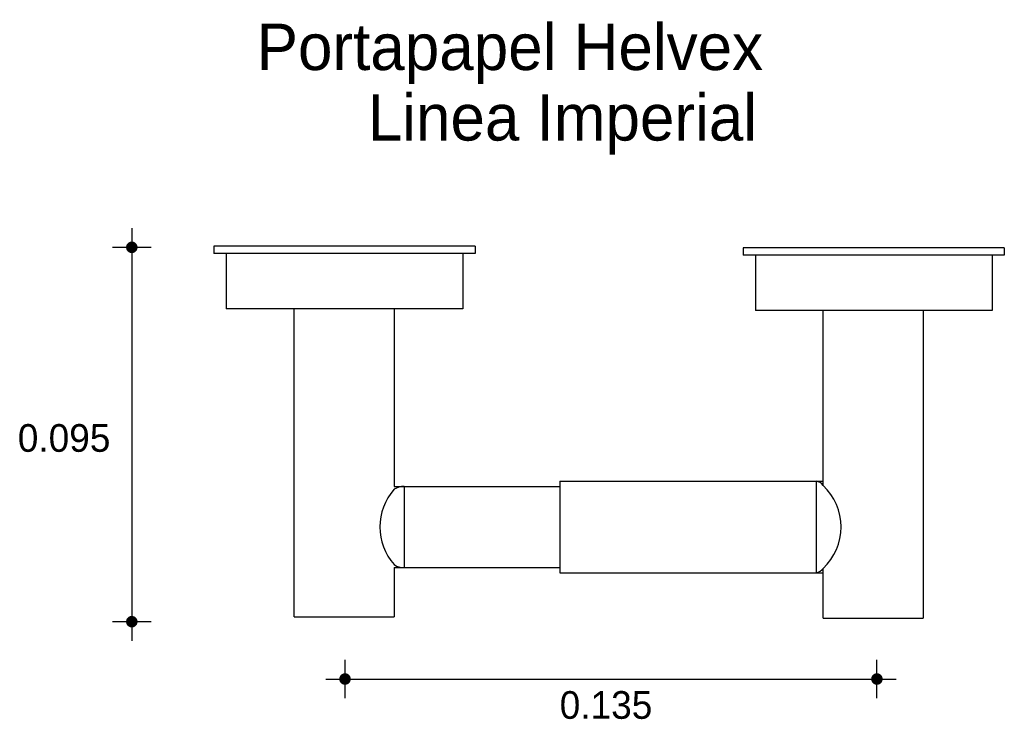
# Model space of a CAD drawing. Extents: x 7.243 to 7.501, y 4.893 to 5.077.
import ezdxf

# ---------------------------------------------------------------- set-up
doc = ezdxf.new("R2010")
doc.units = 0
doc.header["$MEASUREMENT"] = 0
for name, color, linetype in [('COTAS', 6, 'CONTINUOUS'), ('DIBUJO', 5, 'CONTINUOUS'), ('TEXTO', 4, 'CONTINUOUS')]:
    doc.layers.add(name, color=color, linetype=linetype)

msp = doc.modelspace()

# ---------------------------------------------------------------- linework, layer by layer
at = {"layer": 'COTAS'}
for p, q in [((7.272163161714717, 5.022119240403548), (7.272163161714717, 4.91395598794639)), ((7.277200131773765, 5.017082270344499), (7.267126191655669, 5.017082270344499)), ((7.277200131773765, 4.918992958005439), (7.267126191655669, 4.918992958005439)), ((7.328042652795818, 4.898931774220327), (7.328042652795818, 4.909005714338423)), ((7.467445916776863, 4.89893176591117), (7.467445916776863, 4.909005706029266)), ((7.32300568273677, 4.903968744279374), (7.472482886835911, 4.903968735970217))]:
    msp.add_line(p, q, dxfattribs=at)
at = {"layer": 'COTAS', "const_width": 0.001511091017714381}
for points in [[(7.27140761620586, 5.017082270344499, 1), (7.272918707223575, 5.017082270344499, 1)], [(7.27140761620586, 4.918992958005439, 1), (7.272918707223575, 4.918992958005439, 1)], [(7.32728710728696, 4.903968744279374, 1), (7.328798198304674, 4.903968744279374, 1)], [(7.466690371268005, 4.903968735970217, 1), (7.46820146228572, 4.903968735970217, 1)]]:
    msp.add_lwpolyline(points, format="xyb", close=True, dxfattribs=at)
at = {"layer": 'DIBUJO'}
for p, q in [((7.293696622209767, 5.0174053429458), (7.293696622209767, 5.015470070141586)), ((7.362167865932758, 5.0174053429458), (7.293696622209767, 5.0174053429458)), ((7.362167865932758, 5.0174053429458), (7.362167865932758, 5.015470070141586)), ((7.500829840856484, 5.016996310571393), (7.432358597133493, 5.016996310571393)), ((7.432358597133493, 5.016996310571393), (7.432358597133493, 5.015061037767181)), ((7.500829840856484, 5.016996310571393), (7.500829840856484, 5.015061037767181)), ((7.362167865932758, 5.015470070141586), (7.293696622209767, 5.015470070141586)), ((7.296916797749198, 5.015470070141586), (7.296916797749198, 5.00095889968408)), ((7.358947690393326, 5.015470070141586), (7.358947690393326, 5.00095889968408)), ((7.500829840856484, 5.015061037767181), (7.432358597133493, 5.015061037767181)), ((7.435578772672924, 5.015061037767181), (7.435578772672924, 5.000549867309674)), ((7.497609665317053, 5.015061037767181), (7.497609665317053, 5.000549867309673)), ((7.358947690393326, 5.00095889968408), (7.296916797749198, 5.00095889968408)), ((7.314720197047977, 4.920297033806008), (7.314720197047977, 5.00095889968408)), ((7.340932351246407, 5.00095889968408), (7.340932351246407, 4.954454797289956)), ((7.497609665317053, 5.000549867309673), (7.435578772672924, 5.000549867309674)), ((7.453382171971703, 4.954648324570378), (7.453382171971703, 5.000549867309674)), ((7.479594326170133, 5.000549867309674), (7.479594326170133, 4.919888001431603)), ((7.384329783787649, 4.955809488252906), (7.453382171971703, 4.955809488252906)), ((7.384329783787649, 4.955809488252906), (7.384329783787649, 4.931812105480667)), ((7.451510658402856, 4.955809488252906), (7.451510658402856, 4.931812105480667)), ((7.340932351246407, 4.954454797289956), (7.384329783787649, 4.954454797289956)), ((7.343508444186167, 4.954454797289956), (7.343508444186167, 4.933166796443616)), ((7.340932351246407, 4.933166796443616), (7.384329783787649, 4.933166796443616)), ((7.340932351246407, 4.933166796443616), (7.340932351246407, 4.920297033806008)), ((7.384329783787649, 4.931812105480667), (7.453382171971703, 4.931812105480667)), ((7.453382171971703, 4.919888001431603), (7.453382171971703, 4.932973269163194)), ((7.314720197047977, 4.920297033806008), (7.340932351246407, 4.920297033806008)), ((7.453382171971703, 4.919888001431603), (7.479594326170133, 4.919888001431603))]:
    msp.add_line(p, q, dxfattribs=at)
for centre, radius, start, end in [((7.45120910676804, 4.953234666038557), 0.002592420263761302, 33.04547708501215, 83.32020437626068), ((7.443135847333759, 4.943810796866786), 0.01491439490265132, 313.3938150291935, 46.60618497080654), ((7.351985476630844, 4.943810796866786), 0.01481844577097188, 138.2367314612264, 221.7632685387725), ((7.343562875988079, 4.949600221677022), 0.004854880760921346, 90.64240050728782, 122.8083679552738), ((7.343299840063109, 4.937146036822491), 0.003984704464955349, 233.5483560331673, 273.0008755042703), ((7.45101355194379, 4.934702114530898), 0.002932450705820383, 279.7598607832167, 323.8744577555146)]:
    msp.add_arc(centre, radius, start, end, dxfattribs=at)

# ---------------------------------------------------------------- texts
at = {"layer": 'COTAS'}
for s, p in [('0.095', (7.242282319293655, 4.963507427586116)), ('0.135', (7.384307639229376, 4.893543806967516))]:
    msp.add_text(s, height=0.007253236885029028, dxfattribs=at).set_placement(p)
at = {"layer": 'TEXTO'}
for s, p in [('Portapapel Helvex', (7.304879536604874, 5.063539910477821)), ('Linea Imperial', (7.334000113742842, 5.045062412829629))]:
    msp.add_text(s, height=0.01214750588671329, dxfattribs=at).set_placement(p)

doc.saveas('drawing.dxf')
